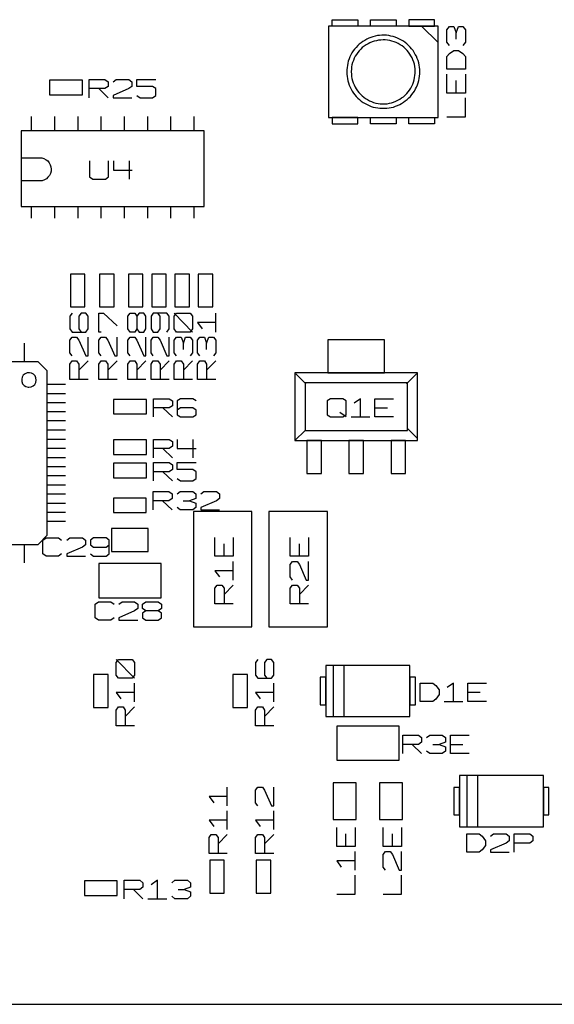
# Model space of a CAD drawing. Extents: x -92 to 503, y -336 to 505.
# Tile 8 of 14: x 162 to 245, y 0 to 152. Entities that reach past the tile are written whole.
import ezdxf

# ---------------------------------------------------------------- set-up
doc = ezdxf.new("R2010")
doc.units = 0
doc.layers.add('1', color=1, linetype='CONTINUOUS')

msp = doc.modelspace()

# ---------------------------------------------------------------- linework, layer by layer
at = {"layer": '1'}
for p, q in [((210.68, 152.42), (214.63, 152.42)), ((210.68, 151.42), (210.68, 152.42)), ((214.63, 152.42), (214.63, 151.42)), ((216.6, 151.42), (216.6, 152.42)), ((216.6, 152.42), (220.58, 152.42)), ((220.58, 152.42), (220.58, 151.42)), ((226.5, 152.42), (222.55, 152.42)), ((222.55, 152.42), (222.55, 151.42)), ((226.5, 151.42), (226.5, 152.42)), ((227.08, 151.42), (210.1, 151.42)), ((210.1, 151.42), (210.1, 137.27)), ((214.63, 151.42), (210.68, 151.42)), ((220.58, 151.42), (216.6, 151.42)), ((222.55, 151.42), (226.5, 151.42)), ((224.53, 151.42), (227.08, 148.87)), ((227.08, 137.27), (227.08, 151.42)), ((228.45, 150.87), (228.83, 151.35)), ((228.83, 151.35), (229.53, 151.35)), ((229.53, 151.35), (229.88, 150.37)), ((229.88, 150.37), (230.23, 151.35)), ((230.23, 151.35), (230.93, 151.35)), ((230.93, 151.35), (231.3, 150.87)), ((216.03, 149.4), (215.73, 149.22)), ((216.35, 149.55), (216.03, 149.4)), ((216.68, 149.67), (216.35, 149.55)), ((217, 149.77), (216.68, 149.67)), ((217.35, 149.87), (217, 149.77)), ((217.7, 149.95), (217.35, 149.87)), ((218.03, 149.97), (217.7, 149.95)), ((218.38, 150), (218.03, 149.97)), ((218.73, 150), (218.38, 150)), ((219.08, 150), (218.73, 150)), ((219.43, 149.95), (219.08, 150)), ((219.78, 149.87), (219.43, 149.95)), ((220.1, 149.8), (219.78, 149.87)), ((220.45, 149.7), (220.1, 149.8)), ((220.78, 149.57), (220.45, 149.7)), ((221.08, 149.42), (220.78, 149.57)), ((221.4, 149.27), (221.08, 149.42)), ((228.45, 148.92), (228.45, 150.87)), ((229.88, 149.42), (229.88, 150.37)), ((231.3, 150.87), (231.3, 148.92)), ((214.15, 147.87), (213.95, 147.6)), ((214.38, 148.12), (214.15, 147.87)), ((214.63, 148.4), (214.38, 148.12)), ((214.88, 148.62), (214.63, 148.4)), ((215.1, 147.87), (214.85, 147.6)), ((215.15, 148.85), (214.88, 148.62)), ((215.35, 148.1), (215.1, 147.87)), ((215.43, 149.05), (215.15, 148.85)), ((215.63, 148.32), (215.35, 148.1)), ((215.73, 149.22), (215.43, 149.05)), ((215.93, 148.52), (215.63, 148.32)), ((216.23, 148.7), (215.93, 148.52)), ((216.53, 148.85), (216.23, 148.7)), ((216.85, 148.97), (216.53, 148.85)), ((217.18, 149.1), (216.85, 148.97)), ((217.53, 149.17), (217.18, 149.1)), ((217.85, 149.25), (217.53, 149.17)), ((218.2, 149.27), (217.85, 149.25)), ((218.55, 149.3), (218.2, 149.27)), ((218.9, 149.3), (218.55, 149.3)), ((219.25, 149.25), (218.9, 149.3)), ((219.6, 149.2), (219.25, 149.25)), ((219.93, 149.12), (219.6, 149.2)), ((220.28, 149), (219.93, 149.12)), ((220.6, 148.87), (220.28, 149)), ((220.9, 148.72), (220.6, 148.87)), ((221.2, 148.55), (220.9, 148.72)), ((221.5, 148.35), (221.2, 148.55)), ((221.7, 149.07), (221.4, 149.27)), ((221.78, 148.15), (221.5, 148.35)), ((221.98, 148.87), (221.7, 149.07)), ((222.03, 147.9), (221.78, 148.15)), ((222.25, 148.67), (221.98, 148.87)), ((222.28, 147.65), (222.03, 147.9)), ((222.5, 148.42), (222.25, 148.67)), ((222.75, 148.17), (222.5, 148.42)), ((222.98, 147.92), (222.75, 148.17)), ((223.2, 147.65), (222.98, 147.92)), ((228.83, 148.45), (228.45, 148.92)), ((231.3, 148.92), (230.93, 148.45)), ((213.3, 146.35), (213.18, 146.02)), ((213.43, 146.67), (213.3, 146.35)), ((213.58, 147), (213.43, 146.67)), ((213.75, 147.3), (213.58, 147)), ((213.95, 147.6), (213.75, 147.3)), ((214.1, 146.45), (213.98, 146.12)), ((214.25, 146.75), (214.1, 146.45)), ((214.45, 147.05), (214.25, 146.75)), ((214.65, 147.35), (214.45, 147.05)), ((214.85, 147.6), (214.65, 147.35)), ((222.5, 147.4), (222.28, 147.65)), ((222.7, 147.1), (222.5, 147.4)), ((222.88, 146.82), (222.7, 147.1)), ((223.05, 146.5), (222.88, 146.82)), ((223.18, 146.2), (223.05, 146.5)), ((223.38, 147.35), (223.2, 147.65)), ((223.55, 147.05), (223.38, 147.35)), ((223.73, 146.75), (223.55, 147.05)), ((223.85, 146.42), (223.73, 146.75)), ((223.98, 146.1), (223.85, 146.42)), ((228.45, 146.7), (228.83, 147.2)), ((228.45, 144.77), (228.45, 146.7)), ((228.83, 147.2), (229.53, 147.67)), ((229.53, 147.67), (230.23, 147.67)), ((230.23, 147.67), (230.93, 147.2)), ((230.93, 147.2), (231.3, 146.7)), ((231.3, 146.7), (231.3, 144.77)), ((212.98, 145), (212.93, 144.65)), ((213.03, 145.35), (212.98, 145)), ((213.1, 145.7), (213.03, 145.35)), ((213.18, 146.02), (213.1, 145.7)), ((213.7, 145.12), (213.65, 144.77)), ((213.75, 145.45), (213.7, 145.12)), ((213.85, 145.8), (213.75, 145.45)), ((213.98, 146.12), (213.85, 145.8)), ((223.3, 145.85), (223.18, 146.2)), ((223.4, 145.52), (223.3, 145.85)), ((223.48, 145.17), (223.4, 145.52)), ((223.53, 144.82), (223.48, 145.17)), ((223.53, 144.5), (223.53, 144.82)), ((224.08, 145.75), (223.98, 146.1)), ((224.15, 145.4), (224.08, 145.75)), ((224.2, 145.07), (224.15, 145.4)), ((224.23, 144.72), (224.2, 145.07)), ((212.93, 144.65), (212.93, 144.35)), ((212.93, 144.35), (212.95, 144)), ((212.95, 144), (212.98, 143.65)), ((212.98, 143.65), (213.03, 143.3)), ((213.03, 143.3), (213.1, 142.97)), ((213.65, 144.77), (213.63, 144.42)), ((213.63, 144.42), (213.63, 144.35)), ((213.63, 144.35), (213.65, 144)), ((213.65, 144), (213.68, 143.65)), ((213.68, 143.65), (213.75, 143.32)), ((213.75, 143.32), (213.83, 142.97)), ((223.38, 143.1), (223.45, 143.45)), ((223.45, 143.45), (223.5, 143.8)), ((223.5, 143.8), (223.53, 144.15)), ((223.53, 144.15), (223.53, 144.5)), ((224.08, 143), (224.15, 143.32)), ((224.15, 143.32), (224.2, 143.67)), ((224.2, 143.67), (224.23, 144.02)), ((224.25, 144.37), (224.23, 144.72)), ((224.23, 144.02), (224.25, 144.37)), ((231.3, 144.77), (228.45, 144.77)), ((228.45, 141.07), (228.45, 144)), ((231.3, 144), (231.3, 141.07)), ((172.05, 143.05), (166.95, 143.05)), ((166.95, 143.05), (166.95, 140.8)), ((172.05, 140.8), (172.05, 143.05)), ((173.1, 140.32), (173.1, 143.15)), ((173.1, 143.15), (175.52, 143.15)), ((175.52, 143.15), (176.02, 142.8)), ((176.02, 142.1), (175.52, 141.75)), ((176.02, 142.8), (176.02, 142.1)), ((176.77, 142.8), (177.27, 143.15)), ((177.27, 143.15), (179.2, 143.15)), ((179.2, 143.15), (179.7, 142.8)), ((179.7, 142.1), (179.2, 141.75)), ((179.7, 142.8), (179.7, 142.1)), ((180.47, 142.1), (180.47, 143.15)), ((180.47, 143.15), (183.37, 143.15)), ((182.9, 142.1), (180.47, 142.1)), ((183.37, 141.75), (182.9, 142.1)), ((213.1, 142.97), (213.2, 142.62)), ((213.2, 142.62), (213.3, 142.3)), ((213.3, 142.3), (213.45, 141.97)), ((213.45, 141.97), (213.6, 141.67)), ((213.83, 142.97), (213.95, 142.65)), ((213.95, 142.65), (214.08, 142.32)), ((214.08, 142.32), (214.23, 142)), ((214.23, 142), (214.4, 141.7)), ((222.65, 141.52), (222.85, 141.82)), ((222.85, 141.82), (223.03, 142.12)), ((223.03, 142.12), (223.15, 142.45)), ((223.15, 142.45), (223.28, 142.77)), ((223.28, 142.77), (223.38, 143.1)), ((223.58, 141.7), (223.73, 142)), ((223.73, 142), (223.88, 142.32)), ((223.88, 142.32), (223.98, 142.65)), ((223.98, 142.65), (224.08, 143)), ((229.88, 141.07), (229.88, 143.02)), ((166.95, 140.8), (172.05, 140.8)), ((175.52, 141.75), (173.1, 141.75)), ((174.57, 141.75), (176.02, 140.32)), ((179.2, 141.75), (176.77, 140.67)), ((176.77, 140.67), (176.77, 140.32)), ((176.77, 140.32), (179.7, 140.32)), ((180.47, 140.67), (180.95, 140.32)), ((180.95, 140.32), (182.9, 140.32)), ((182.9, 140.32), (183.37, 140.67)), ((183.37, 140.67), (183.37, 141.75)), ((213.6, 141.67), (213.78, 141.37)), ((213.78, 141.37), (213.98, 141.07)), ((213.98, 141.07), (214.18, 140.8)), ((214.18, 140.8), (214.4, 140.52)), ((214.4, 141.7), (214.6, 141.42)), ((214.4, 140.52), (214.65, 140.27)), ((214.6, 141.42), (214.83, 141.15)), ((214.65, 140.27), (214.9, 140.05)), ((214.83, 141.15), (215.05, 140.87)), ((215.05, 140.87), (215.3, 140.65)), ((215.3, 140.65), (215.58, 140.42)), ((215.58, 140.42), (215.85, 140.22)), ((221.15, 140.1), (221.43, 140.3)), ((221.43, 140.3), (221.73, 140.5)), ((221.73, 140.5), (221.98, 140.75)), ((221.98, 140.75), (222.23, 141)), ((222.23, 141), (222.45, 141.25)), ((222.28, 140.07), (222.55, 140.3)), ((222.45, 141.25), (222.65, 141.52)), ((222.55, 140.3), (222.78, 140.55)), ((222.78, 140.55), (223, 140.82)), ((223, 140.82), (223.23, 141.1)), ((223.23, 141.1), (223.4, 141.37)), ((223.4, 141.37), (223.58, 141.7)), ((231.3, 141.07), (228.45, 141.07)), ((231.3, 137.4), (231.3, 140.32)), ((214.9, 140.05), (215.18, 139.82)), ((215.18, 139.82), (215.48, 139.62)), ((215.48, 139.62), (215.78, 139.45)), ((215.78, 139.45), (216.08, 139.27)), ((215.85, 140.22), (216.15, 140.05)), ((216.08, 139.27), (216.4, 139.12)), ((216.15, 140.05), (216.45, 139.87)), ((216.4, 139.12), (216.73, 139)), ((216.45, 139.87), (216.78, 139.75)), ((216.73, 139), (217.05, 138.9)), ((216.78, 139.75), (217.1, 139.62)), ((217.05, 138.9), (217.38, 138.82)), ((217.1, 139.62), (217.45, 139.52)), ((217.38, 138.82), (217.73, 138.75)), ((217.45, 139.52), (217.8, 139.47)), ((217.73, 138.75), (218.08, 138.72)), ((217.8, 139.47), (218.13, 139.42)), ((218.08, 138.72), (218.43, 138.7)), ((218.13, 139.42), (218.48, 139.4)), ((218.48, 139.4), (218.83, 139.4)), ((218.78, 138.7), (219.13, 138.72)), ((218.83, 139.4), (219.18, 139.42)), ((219.13, 138.72), (219.48, 138.75)), ((219.18, 139.42), (219.53, 139.5)), ((219.48, 138.75), (219.8, 138.82)), ((219.53, 139.5), (219.88, 139.57)), ((219.8, 138.82), (220.15, 138.9)), ((219.88, 139.57), (220.2, 139.67)), ((220.15, 138.9), (220.48, 139.02)), ((220.2, 139.67), (220.53, 139.8)), ((220.48, 139.02), (220.8, 139.15)), ((220.53, 139.8), (220.85, 139.95)), ((220.8, 139.15), (221.13, 139.3)), ((220.85, 139.95), (221.15, 140.1)), ((221.13, 139.3), (221.43, 139.45)), ((221.43, 139.45), (221.73, 139.65)), ((221.73, 139.65), (222, 139.85)), ((222, 139.85), (222.28, 140.07)), ((164.1, 137.45), (164.1, 135.2)), ((167.7, 137.45), (167.7, 135.2)), ((171.3, 137.45), (171.3, 135.2)), ((174.9, 137.45), (174.9, 135.2)), ((178.48, 137.45), (178.48, 135.2)), ((182.08, 137.45), (182.08, 135.2)), ((185.68, 137.45), (185.68, 135.2)), ((189.25, 137.45), (189.25, 135.2)), ((210.1, 137.27), (227.08, 137.27)), ((214.63, 137.27), (210.68, 137.27)), ((210.68, 137.27), (210.68, 136.3)), ((214.63, 136.3), (214.63, 137.27)), ((216.6, 137.27), (220.58, 137.27)), ((216.6, 136.3), (216.6, 137.27)), ((218.43, 138.7), (218.78, 138.7)), ((220.58, 137.27), (220.58, 136.3)), ((222.55, 137.27), (226.5, 137.27)), ((222.55, 136.3), (222.55, 137.27)), ((226.5, 137.27), (226.5, 136.3)), ((228.45, 137.4), (231.3, 137.4)), ((210.68, 136.3), (214.63, 136.3)), ((220.58, 136.3), (216.6, 136.3)), ((226.5, 136.3), (222.55, 136.3)), ((190.85, 135.2), (162.53, 135.2)), ((162.53, 135.2), (162.53, 123.52)), ((190.85, 123.52), (190.85, 135.2)), ((162.53, 131.05), (165.4, 131.05)), ((165.4, 131.05), (165.75, 131.02)), ((165.75, 131.02), (166.08, 130.92)), ((166.08, 130.92), (166.4, 130.75)), ((166.4, 130.75), (166.68, 130.55)), ((166.68, 130.55), (166.88, 130.27)), ((166.88, 130.27), (167.05, 129.97)), ((167.05, 129.97), (167.15, 129.62)), ((167.15, 129.62), (167.2, 129.3)), ((173.15, 130.57), (173.15, 128.1)), ((176.05, 128.1), (176.05, 130.57)), ((176.83, 130.57), (176.83, 129.15)), ((179.25, 130.57), (179.25, 127.75)), ((166.93, 128.3), (166.7, 128.02)), ((167.08, 128.6), (166.93, 128.3)), ((167.18, 128.95), (167.08, 128.6)), ((167.2, 129.3), (167.18, 128.95)), ((173.15, 128.1), (173.63, 127.75)), ((175.58, 127.75), (176.05, 128.1)), ((176.83, 129.15), (179.75, 129.15)), ((165.4, 127.47), (162.53, 127.47)), ((165.48, 127.47), (165.4, 127.47)), ((165.8, 127.5), (165.48, 127.47)), ((166.15, 127.62), (165.8, 127.5)), ((166.45, 127.8), (166.15, 127.62)), ((166.7, 128.02), (166.45, 127.8)), ((173.63, 127.75), (175.58, 127.75)), ((162.53, 123.52), (190.85, 123.52)), ((164.1, 123.52), (164.1, 121.72)), ((167.7, 123.52), (167.7, 121.72)), ((171.3, 123.52), (171.3, 121.72)), ((174.9, 123.52), (174.9, 121.72)), ((178.48, 123.52), (178.48, 121.72)), ((182.08, 123.52), (182.08, 121.72)), ((185.68, 123.52), (185.68, 121.72)), ((189.25, 123.52), (189.25, 121.72)), ((170.17, 113.02), (170.17, 107.95)), ((172.42, 113.02), (170.17, 113.02)), ((172.42, 107.95), (172.42, 113.02)), ((174.65, 113.02), (174.65, 107.95)), ((176.92, 113.02), (174.65, 113.02)), ((176.92, 107.95), (176.92, 113.02)), ((179.15, 113.02), (179.15, 107.95)), ((181.4, 113.02), (179.15, 113.02)), ((181.4, 107.95), (181.4, 113.02)), ((182.75, 113.02), (182.75, 107.95)), ((185, 113.02), (182.75, 113.02)), ((185, 107.95), (185, 113.02)), ((186.32, 113.02), (186.32, 107.95)), ((188.6, 113.02), (186.32, 113.02)), ((188.6, 107.95), (188.6, 113.02)), ((189.92, 113.02), (189.92, 107.95)), ((192.2, 113.02), (189.92, 113.02)), ((192.2, 107.95), (192.2, 113.02)), ((170.42, 106.97), (170.07, 106.5)), ((170.17, 107.95), (172.42, 107.95)), ((171.85, 106.97), (171.5, 106.5)), ((172.55, 106.97), (171.85, 106.97)), ((172.9, 106.5), (172.55, 106.97)), ((174.57, 104.07), (174.57, 106.97)), ((174.57, 106.97), (175.27, 106.97)), ((174.65, 107.95), (176.92, 107.95)), ((175.27, 106.97), (177.4, 105.02)), ((179.05, 106.5), (179.4, 106.97)), ((179.15, 107.95), (181.4, 107.95)), ((179.4, 106.97), (180.12, 106.97)), ((180.12, 106.97), (180.47, 106.5)), ((180.82, 106.97), (180.47, 106.5)), ((181.52, 106.97), (180.82, 106.97)), ((181.87, 106.5), (181.52, 106.97)), ((183, 106.97), (182.65, 106.5)), ((182.75, 107.95), (185, 107.95)), ((185.12, 106.97), (183, 106.97)), ((184.07, 106.5), (183.7, 106.97)), ((185.47, 106.5), (185.12, 106.97)), ((186.25, 106.5), (186.6, 106.97)), ((189.07, 104.07), (186.25, 106.97)), ((186.32, 107.95), (188.6, 107.95)), ((186.6, 106.97), (188.72, 106.97)), ((188.72, 106.97), (189.07, 106.5)), ((189.92, 107.95), (192.2, 107.95)), ((192.67, 104.07), (192.67, 106.97)), ((170.07, 106.5), (170.07, 104.55)), ((171.5, 106.5), (171.5, 104.55)), ((172.9, 104.55), (172.9, 106.5)), ((179.05, 104.55), (179.05, 106.5)), ((180.47, 106.5), (180.47, 104.55)), ((181.87, 104.55), (181.87, 106.5)), ((182.65, 106.5), (182.65, 104.55)), ((184.07, 104.55), (184.07, 106.5)), ((185.47, 104.55), (185.47, 106.5)), ((186.25, 104.55), (186.25, 106.5)), ((189.07, 106.5), (189.07, 104.55)), ((192.67, 105.52), (189.82, 105.52)), ((189.82, 105.52), (190.55, 104.55)), ((170.07, 104.55), (170.42, 104.07)), ((170.42, 104.07), (172.55, 104.07)), ((171.5, 104.55), (171.85, 104.07)), ((172.55, 104.07), (172.9, 104.55)), ((174.92, 104.07), (174.57, 104.07)), ((179.4, 104.07), (179.05, 104.55)), ((180.12, 104.07), (179.4, 104.07)), ((180.47, 104.55), (180.12, 104.07)), ((180.47, 104.55), (180.82, 104.07)), ((180.82, 104.07), (181.52, 104.07)), ((181.52, 104.07), (181.87, 104.55)), ((182.65, 104.55), (183, 104.07)), ((183, 104.07), (183.7, 104.07)), ((183.7, 104.07), (184.07, 104.55)), ((185.12, 104.07), (185.47, 104.55)), ((186.6, 104.07), (186.25, 104.55)), ((188.72, 104.07), (186.6, 104.07)), ((189.07, 104.55), (188.72, 104.07)), ((163.05, 99.47), (163.05, 102.32)), ((170.07, 102.8), (170.42, 103.3)), ((170.07, 100.87), (170.07, 102.8)), ((170.42, 103.3), (171.12, 103.3)), ((171.12, 103.3), (171.5, 102.8)), ((171.5, 102.8), (172.55, 100.37)), ((172.9, 100.37), (172.9, 103.3)), ((174.57, 102.8), (174.92, 103.3)), ((174.57, 100.87), (174.57, 102.8)), ((174.92, 103.3), (175.62, 103.3)), ((175.62, 103.3), (175.97, 102.8)), ((175.97, 102.8), (177.05, 100.37)), ((177.4, 100.37), (177.4, 103.3)), ((179.05, 102.8), (179.4, 103.3)), ((179.05, 100.87), (179.05, 102.8)), ((179.4, 103.3), (180.12, 103.3)), ((180.12, 103.3), (180.47, 102.8)), ((180.47, 102.8), (181.52, 100.37)), ((181.87, 100.37), (181.87, 103.3)), ((182.65, 102.8), (183, 103.3)), ((182.65, 100.87), (182.65, 102.8)), ((183, 103.3), (183.7, 103.3)), ((183.7, 103.3), (184.07, 102.8)), ((184.07, 102.8), (185.12, 100.37)), ((185.47, 100.37), (185.47, 103.3)), ((186.25, 102.8), (186.6, 103.3)), ((186.25, 100.87), (186.25, 102.8)), ((186.6, 103.3), (187.3, 103.3)), ((187.3, 103.3), (187.65, 102.32)), ((187.65, 102.32), (188, 103.3)), ((187.65, 101.35), (187.65, 102.32)), ((188, 103.3), (188.72, 103.3)), ((188.72, 103.3), (189.07, 102.8)), ((189.07, 102.8), (189.07, 100.87)), ((189.82, 102.8), (190.2, 103.3)), ((189.82, 100.87), (189.82, 102.8)), ((190.2, 103.3), (190.9, 103.3)), ((190.9, 103.3), (191.25, 102.32)), ((191.25, 102.32), (191.6, 103.3)), ((191.25, 101.35), (191.25, 102.32)), ((191.6, 103.3), (192.3, 103.3)), ((192.3, 103.3), (192.67, 102.8)), ((192.67, 102.8), (192.67, 100.87)), ((218.8, 102.87), (210.03, 102.87)), ((210.03, 102.87), (210.03, 97.77)), ((218.8, 97.77), (218.8, 102.87)), ((170.42, 100.37), (170.07, 100.87)), ((174.92, 100.37), (174.57, 100.87)), ((179.4, 100.37), (179.05, 100.87)), ((183, 100.37), (182.65, 100.87)), ((186.6, 100.37), (186.25, 100.87)), ((189.07, 100.87), (188.72, 100.37)), ((190.2, 100.37), (189.82, 100.87)), ((192.67, 100.87), (192.3, 100.37)), ((165.18, 99.47), (139.7, 99.47)), ((166.58, 98.07), (165.18, 99.47)), ((170.07, 99.12), (170.42, 99.62)), ((170.07, 96.7), (170.07, 99.12)), ((170.42, 99.62), (171.12, 99.62)), ((171.12, 99.62), (171.5, 99.12)), ((171.5, 98.15), (172.9, 99.62)), ((171.5, 99.12), (171.5, 96.7)), ((172.55, 100.37), (172.9, 100.37)), ((174.57, 99.12), (174.92, 99.62)), ((174.57, 96.7), (174.57, 99.12)), ((174.92, 99.62), (175.62, 99.62)), ((175.62, 99.62), (175.97, 99.12)), ((175.97, 98.15), (177.4, 99.62)), ((175.97, 99.12), (175.97, 96.7)), ((177.05, 100.37), (177.4, 100.37)), ((179.05, 99.12), (179.4, 99.62)), ((179.05, 96.7), (179.05, 99.12)), ((179.4, 99.62), (180.12, 99.62)), ((180.12, 99.62), (180.47, 99.12)), ((180.47, 98.15), (181.87, 99.62)), ((180.47, 99.12), (180.47, 96.7)), ((181.52, 100.37), (181.87, 100.37)), ((182.65, 99.12), (183, 99.62)), ((182.65, 96.7), (182.65, 99.12)), ((183, 99.62), (183.7, 99.62)), ((183.7, 99.62), (184.07, 99.12)), ((184.07, 98.15), (185.47, 99.62)), ((184.07, 99.12), (184.07, 96.7)), ((185.12, 100.37), (185.47, 100.37)), ((186.25, 99.12), (186.6, 99.62)), ((186.25, 96.7), (186.25, 99.12)), ((186.6, 99.62), (187.3, 99.62)), ((187.3, 99.62), (187.65, 99.12)), ((187.65, 98.15), (189.07, 99.62)), ((187.65, 99.12), (187.65, 96.7)), ((189.82, 99.12), (190.2, 99.62)), ((189.82, 96.7), (189.82, 99.12)), ((190.2, 99.62), (190.9, 99.62)), ((190.9, 99.62), (191.25, 99.12)), ((191.25, 98.15), (192.67, 99.62)), ((191.25, 99.12), (191.25, 96.7)), ((163.15, 97.62), (162.88, 97.37)), ((163.48, 97.75), (163.15, 97.62)), ((163.83, 97.77), (163.48, 97.75)), ((164.15, 97.7), (163.83, 97.77)), ((164.45, 97.55), (164.15, 97.7)), ((164.7, 97.27), (164.45, 97.55)), ((166.58, 72.6), (166.58, 98.07)), ((223.9, 97.75), (204.93, 97.75)), ((204.93, 97.75), (204.93, 87.3)), ((205.08, 97.62), (206.63, 96.05)), ((210.03, 97.77), (218.8, 97.77)), ((223.75, 97.62), (222.2, 96.05)), ((223.9, 87.3), (223.9, 97.75)), ((162.7, 97.1), (162.63, 96.75)), ((162.63, 96.75), (162.65, 96.4)), ((162.65, 96.4), (162.78, 96.07)), ((162.88, 97.37), (162.7, 97.1)), ((162.78, 96.07), (163, 95.8)), ((164.65, 95.97), (164.83, 96.27)), ((164.83, 96.97), (164.7, 97.27)), ((164.88, 96.62), (164.83, 96.97)), ((164.83, 96.27), (164.88, 96.62)), ((172.9, 96.7), (170.07, 96.7)), ((177.4, 96.7), (174.57, 96.7)), ((181.87, 96.7), (179.05, 96.7)), ((185.47, 96.7), (182.65, 96.7)), ((189.07, 96.7), (186.25, 96.7)), ((192.67, 96.7), (189.82, 96.7)), ((222.33, 96.2), (206.5, 96.2)), ((206.5, 96.2), (206.5, 88.85)), ((222.33, 88.85), (222.33, 96.2)), ((163, 95.8), (163.28, 95.62)), ((163.28, 95.62), (163.63, 95.52)), ((163.63, 95.52), (163.75, 95.52)), ((163.75, 95.52), (164.1, 95.57)), ((164.1, 95.57), (164.4, 95.72)), ((164.4, 95.72), (164.65, 95.97)), ((169.4, 95.95), (166.58, 95.95)), ((169.4, 94.52), (166.58, 94.52)), ((169.4, 93.12), (166.58, 93.12)), ((181.93, 93.65), (176.83, 93.65)), ((176.83, 93.65), (176.83, 91.4)), ((181.93, 91.4), (181.93, 93.65)), ((183.03, 90.92), (183.03, 93.75)), ((183.03, 93.75), (185.45, 93.75)), ((185.45, 93.75), (185.95, 93.4)), ((185.95, 93.4), (185.95, 92.67)), ((187.2, 93.75), (186.7, 93.4)), ((186.7, 93.4), (186.7, 91.27)), ((189.13, 93.75), (187.2, 93.75)), ((189.63, 93.4), (189.13, 93.75)), ((210.43, 93.75), (209.93, 93.4)), ((209.93, 93.4), (209.93, 91.27)), ((212.35, 93.75), (210.43, 93.75)), ((212.85, 93.4), (212.35, 93.75)), ((212.85, 91.27), (212.85, 93.4)), ((215.08, 93.75), (214.1, 93.05)), ((215.08, 90.92), (215.08, 93.75)), ((217.3, 90.92), (217.3, 93.75)), ((217.3, 93.75), (220.2, 93.75)), ((169.4, 91.7), (166.58, 91.7)), ((185.45, 92.32), (183.03, 92.32)), ((184.48, 92.32), (185.95, 90.92)), ((185.95, 92.67), (185.45, 92.32)), ((187.2, 92.32), (186.7, 91.97)), ((189.13, 92.32), (187.2, 92.32)), ((189.63, 91.97), (189.13, 92.32)), ((189.63, 91.27), (189.63, 91.97)), ((212.85, 90.92), (211.88, 91.62)), ((217.3, 92.32), (219.23, 92.32)), ((169.4, 90.3), (166.58, 90.3)), ((176.83, 91.4), (181.93, 91.4)), ((186.7, 91.27), (187.2, 90.92)), ((187.2, 90.92), (189.13, 90.92)), ((189.13, 90.92), (189.63, 91.27)), ((209.93, 91.27), (210.43, 90.92)), ((210.43, 90.92), (212.35, 90.92)), ((212.35, 90.92), (212.85, 91.27)), ((213.63, 90.92), (216.53, 90.92)), ((220.2, 90.92), (217.3, 90.92)), ((169.4, 88.87), (166.58, 88.87)), ((206.5, 88.85), (204.93, 87.3)), ((206.5, 88.85), (222.33, 88.85)), ((222.33, 89.12), (223.9, 87.57)), ((169.4, 87.45), (166.58, 87.45)), ((181.93, 87.37), (176.83, 87.37)), ((176.83, 87.37), (176.83, 85.1)), ((181.93, 85.1), (181.93, 87.37)), ((183.03, 84.62), (183.03, 87.45)), ((183.03, 87.45), (185.45, 87.45)), ((185.45, 87.45), (185.95, 87.1)), ((185.95, 87.1), (185.95, 86.4)), ((186.7, 87.45), (186.7, 86.05)), ((189.13, 87.45), (189.13, 84.62)), ((204.93, 87.3), (223.9, 87.3)), ((209.05, 87.27), (206.78, 87.27)), ((206.78, 87.27), (206.78, 82.17)), ((209.05, 82.17), (209.05, 87.27)), ((215.55, 87.27), (213.28, 87.27)), ((213.28, 87.27), (213.28, 82.17)), ((215.55, 82.17), (215.55, 87.27)), ((222.05, 87.27), (219.8, 87.27)), ((219.8, 87.27), (219.8, 82.17)), ((222.05, 82.17), (222.05, 87.27)), ((169.4, 86.05), (166.58, 86.05)), ((185.45, 86.05), (183.03, 86.05)), ((184.48, 86.05), (185.95, 84.62)), ((185.95, 86.4), (185.45, 86.05)), ((186.7, 86.05), (189.63, 86.05)), ((169.4, 84.62), (166.58, 84.62)), ((176.83, 85.1), (181.93, 85.1)), ((183.03, 81.02), (183.03, 83.87)), ((183.03, 83.87), (185.45, 83.87)), ((185.45, 83.87), (185.95, 83.5)), ((186.7, 82.8), (186.7, 83.87)), ((186.7, 83.87), (189.63, 83.87)), ((169.4, 83.22), (166.58, 83.22)), ((181.93, 83.77), (176.83, 83.77)), ((176.83, 83.77), (176.83, 81.5)), ((181.93, 81.5), (181.93, 83.77)), ((185.45, 82.45), (183.03, 82.45)), ((184.48, 82.45), (185.95, 81.02)), ((185.95, 82.8), (185.45, 82.45)), ((185.95, 83.5), (185.95, 82.8)), ((189.13, 82.8), (186.7, 82.8)), ((189.63, 82.45), (189.13, 82.8)), ((189.63, 81.4), (189.63, 82.45)), ((169.4, 81.8), (166.58, 81.8)), ((176.83, 81.5), (181.93, 81.5)), ((186.7, 81.4), (187.2, 81.02)), ((187.2, 81.02), (189.13, 81.02)), ((189.13, 81.02), (189.63, 81.4)), ((206.78, 82.17), (209.05, 82.17)), ((213.28, 82.17), (215.55, 82.17)), ((219.8, 82.17), (222.05, 82.17)), ((169.4, 80.37), (166.58, 80.37)), ((183, 76.55), (183, 79.37)), ((183, 79.37), (185.42, 79.37)), ((185.42, 79.37), (185.9, 79.02)), ((186.67, 79.02), (187.15, 79.37)), ((187.15, 79.37), (189.1, 79.37)), ((189.1, 79.37), (189.57, 79.02)), ((190.35, 79.02), (190.82, 79.37)), ((190.82, 79.37), (192.77, 79.37)), ((192.77, 79.37), (193.25, 79.02)), ((169.4, 78.97), (166.58, 78.97)), ((181.92, 78.37), (176.82, 78.37)), ((176.82, 78.37), (176.82, 76.12)), ((181.92, 76.12), (181.92, 78.37)), ((185.42, 77.95), (183, 77.95)), ((184.45, 77.95), (185.9, 76.55)), ((185.9, 78.32), (185.42, 77.95)), ((185.9, 79.02), (185.9, 78.32)), ((187.62, 77.95), (188.6, 77.95)), ((189.57, 78.32), (188.6, 77.95)), ((188.6, 77.95), (189.57, 77.6)), ((189.57, 79.02), (189.57, 78.32)), ((192.77, 77.95), (190.35, 76.9)), ((193.25, 78.32), (192.77, 77.95)), ((193.25, 79.02), (193.25, 78.32)), ((169.4, 77.55), (166.58, 77.55)), ((187.15, 76.55), (186.67, 76.9)), ((189.1, 76.55), (187.15, 76.55)), ((189.57, 76.9), (189.1, 76.55)), ((198.27, 76.27), (189.22, 76.27)), ((189.22, 76.27), (189.22, 58.45)), ((189.57, 77.6), (189.57, 76.9)), ((190.35, 76.9), (190.35, 76.55)), ((190.35, 76.55), (193.25, 76.55)), ((198.27, 58.45), (198.27, 76.27)), ((209.95, 76.27), (200.9, 76.27)), ((200.9, 76.27), (200.9, 58.45)), ((209.95, 58.45), (209.95, 76.27)), ((169.4, 76.15), (166.58, 76.15)), ((169.4, 74.72), (166.58, 74.72)), ((176.82, 76.12), (181.92, 76.12)), ((182.2, 73.63), (176.55, 73.63)), ((176.55, 73.63), (176.55, 70.1)), ((182.2, 70.1), (182.2, 73.63)), ((165.18, 71.2), (166.58, 72.6)), ((165.92, 71.83), (166.4, 72.2)), ((165.92, 69.73), (165.92, 71.83)), ((166.4, 72.2), (168.35, 72.2)), ((168.35, 72.2), (168.82, 71.83)), ((169.6, 71.83), (170.07, 72.2)), ((170.07, 72.2), (172.02, 72.2)), ((172.02, 72.2), (172.5, 71.83)), ((172.5, 71.83), (172.5, 71.13)), ((173.75, 72.2), (173.27, 71.83)), ((173.27, 71.83), (173.27, 71.13)), ((175.7, 72.2), (173.75, 72.2)), ((176.17, 71.83), (175.7, 72.2)), ((176.17, 69.73), (176.17, 71.83)), ((192.52, 69.35), (192.52, 72.25)), ((195.35, 72.25), (195.35, 69.35)), ((204.2, 69.35), (204.2, 72.25)), ((207.02, 72.25), (207.02, 69.35)), ((139.7, 71.2), (165.18, 71.2)), ((163.05, 68.35), (163.05, 71.2)), ((172.02, 70.78), (169.6, 69.73)), ((172.5, 71.13), (172.02, 70.78)), ((173.27, 71.13), (173.75, 70.78)), ((173.75, 70.78), (175.7, 70.78)), ((175.7, 70.78), (176.17, 71.13)), ((193.95, 69.35), (193.95, 71.3)), ((205.62, 69.35), (205.62, 71.3)), ((166.4, 69.35), (165.92, 69.73)), ((168.35, 69.35), (166.4, 69.35)), ((168.82, 69.73), (168.35, 69.35)), ((169.6, 69.73), (169.6, 69.35)), ((169.6, 69.35), (172.5, 69.35)), ((173.27, 69.73), (173.75, 69.35)), ((173.75, 69.35), (175.7, 69.35)), ((175.7, 69.35), (176.17, 69.73)), ((176.55, 70.1), (182.2, 70.1)), ((195.35, 69.35), (192.52, 69.35)), ((207.02, 69.35), (204.2, 69.35)), ((184.2, 68.23), (174.57, 68.23)), ((174.57, 68.23), (174.57, 62.93)), ((184.2, 62.93), (184.2, 68.23)), ((195.35, 67.12), (192.52, 67.12)), ((192.52, 67.12), (193.25, 66.15)), ((195.35, 65.67), (195.35, 68.57)), ((204.2, 68.1), (204.55, 68.57)), ((204.2, 66.15), (204.2, 68.1)), ((204.55, 68.57), (205.27, 68.57)), ((205.27, 68.57), (205.62, 68.1)), ((205.62, 68.1), (206.67, 65.67)), ((207.02, 65.67), (207.02, 68.57)), ((204.55, 65.67), (204.2, 66.15)), ((206.67, 65.67), (207.02, 65.67)), ((192.52, 64.42), (192.87, 64.9)), ((192.52, 62), (192.52, 64.42)), ((192.87, 64.9), (193.6, 64.9)), ((193.6, 64.9), (193.95, 64.42)), ((193.95, 63.45), (195.35, 64.9)), ((193.95, 64.42), (193.95, 62)), ((204.2, 64.42), (204.55, 64.9)), ((204.2, 62), (204.2, 64.42)), ((204.55, 64.9), (205.27, 64.9)), ((205.27, 64.9), (205.62, 64.42)), ((205.62, 63.45), (207.02, 64.9)), ((205.62, 64.42), (205.62, 62)), ((174.57, 62.93), (184.2, 62.93)), ((174, 61.95), (174.5, 62.3)), ((174, 59.83), (174, 61.95)), ((174.5, 62.3), (176.42, 62.3)), ((176.42, 62.3), (176.92, 61.95)), ((177.67, 61.95), (178.17, 62.3)), ((178.17, 62.3), (180.1, 62.3)), ((180.1, 62.3), (180.6, 61.95)), ((180.6, 61.25), (180.1, 60.9)), ((180.6, 61.95), (180.6, 61.25)), ((181.35, 61.95), (181.85, 62.3)), ((181.35, 61.25), (181.35, 61.95)), ((181.85, 60.9), (181.35, 61.25)), ((181.85, 62.3), (183.77, 62.3)), ((183.77, 62.3), (184.27, 61.95)), ((184.27, 61.25), (183.77, 60.9)), ((184.27, 61.95), (184.27, 61.25)), ((195.35, 62), (192.52, 62)), ((207.02, 62), (204.2, 62)), ((174.5, 59.48), (174, 59.83)), ((176.42, 59.48), (174.5, 59.48)), ((176.92, 59.83), (176.42, 59.48)), ((180.1, 60.9), (177.67, 59.83)), ((177.67, 59.83), (177.67, 59.48)), ((177.67, 59.48), (180.6, 59.48)), ((181.85, 60.9), (181.35, 60.55)), ((181.35, 60.55), (181.35, 59.83)), ((181.35, 59.83), (181.85, 59.48)), ((183.77, 60.9), (181.85, 60.9)), ((181.85, 59.48), (183.77, 59.48)), ((184.27, 60.55), (183.77, 60.9)), ((183.77, 59.48), (184.27, 59.83)), ((184.27, 59.83), (184.27, 60.55)), ((189.22, 58.45), (198.27, 58.45)), ((200.9, 58.45), (209.95, 58.45)), ((177.25, 52.92), (177.62, 53.4)), ((180.1, 50.5), (177.25, 53.4)), ((177.62, 53.4), (179.72, 53.4)), ((179.72, 53.4), (180.1, 52.92)), ((199.18, 53.4), (198.82, 52.92)), ((200.57, 53.4), (200.22, 52.92)), ((201.3, 53.4), (200.57, 53.4)), ((201.65, 52.92), (201.3, 53.4)), ((177.25, 50.97), (177.25, 52.92)), ((180.1, 52.92), (180.1, 50.97)), ((198.82, 52.92), (198.82, 50.97)), ((200.22, 52.92), (200.22, 50.97)), ((201.65, 50.97), (201.65, 52.92)), ((209.7, 52.47), (209.7, 44.55)), ((222.72, 52.47), (209.7, 52.47)), ((212.52, 52.47), (210.82, 52.47)), ((210.82, 52.47), (210.82, 44.55)), ((212.52, 44.55), (212.52, 52.47)), ((222.72, 44.55), (222.72, 52.47)), ((176.02, 51.05), (173.75, 51.05)), ((173.75, 51.05), (173.75, 45.95)), ((176.02, 45.95), (176.02, 51.05)), ((177.62, 50.5), (177.25, 50.97)), ((179.72, 50.5), (177.62, 50.5)), ((180.1, 50.97), (179.72, 50.5)), ((195.32, 51.05), (195.32, 45.95)), ((197.57, 51.05), (195.32, 51.05)), ((197.57, 45.95), (197.57, 51.05)), ((198.82, 50.97), (199.18, 50.5)), ((199.18, 50.5), (201.3, 50.5)), ((200.22, 50.97), (200.57, 50.5)), ((201.3, 50.5), (201.65, 50.97)), ((209.7, 50.62), (208.85, 50.62)), ((208.85, 50.62), (208.85, 46.37)), ((209.7, 46.37), (209.7, 50.62)), ((223.57, 50.62), (222.72, 50.62)), ((222.72, 50.62), (222.72, 46.37)), ((223.57, 46.37), (223.57, 50.62)), ((180.1, 46.8), (180.1, 49.72)), ((201.65, 46.8), (201.65, 49.72)), ((224.3, 46.9), (224.3, 49.72)), ((224.3, 49.72), (226.25, 49.72)), ((226.25, 49.72), (226.72, 49.37)), ((226.72, 49.37), (227.22, 48.67)), ((229.45, 49.72), (228.47, 49.02)), ((229.45, 46.9), (229.45, 49.72)), ((231.67, 46.9), (231.67, 49.72)), ((231.67, 49.72), (234.57, 49.72)), ((180.1, 48.27), (177.25, 48.27)), ((177.25, 48.27), (177.97, 47.3)), ((201.65, 48.27), (198.83, 48.27)), ((198.83, 48.27), (199.53, 47.3)), ((227.22, 47.97), (226.72, 47.25)), ((227.22, 48.67), (227.22, 47.97)), ((231.67, 48.32), (233.6, 48.32)), ((173.75, 45.95), (176.02, 45.95)), ((177.25, 45.55), (177.62, 46.05)), ((177.62, 46.05), (178.32, 46.05)), ((178.32, 46.05), (178.67, 45.55)), ((178.67, 44.57), (180.1, 46.05)), ((195.32, 45.95), (197.57, 45.95)), ((198.82, 45.55), (199.18, 46.05)), ((199.18, 46.05), (199.88, 46.05)), ((199.88, 46.05), (200.23, 45.55)), ((200.23, 44.57), (201.65, 46.05)), ((208.85, 46.37), (209.7, 46.37)), ((222.72, 46.37), (223.57, 46.37)), ((226.25, 46.9), (224.3, 46.9)), ((226.72, 47.25), (226.25, 46.9)), ((228, 46.9), (230.9, 46.9)), ((234.57, 46.9), (231.67, 46.9)), ((177.25, 43.12), (177.25, 45.55)), ((178.67, 45.55), (178.67, 43.12)), ((198.82, 43.12), (198.82, 45.55)), ((200.23, 45.55), (200.23, 43.12)), ((209.7, 44.55), (222.72, 44.55)), ((210.82, 44.55), (212.52, 44.55)), ((180.1, 43.12), (177.25, 43.12)), ((201.65, 43.12), (198.82, 43.12)), ((221.03, 43.07), (211.4, 43.07)), ((211.4, 43.07), (211.4, 37.77)), ((221.03, 37.77), (221.03, 43.07)), ((221.63, 38.82), (221.63, 41.65)), ((221.63, 41.65), (224.05, 41.65)), ((224.05, 41.65), (224.53, 41.3)), ((224.53, 41.3), (224.53, 40.57)), ((225.3, 41.3), (225.78, 41.65)), ((225.78, 41.65), (227.73, 41.65)), ((227.73, 41.65), (228.2, 41.3)), ((228.2, 41.3), (228.2, 40.57)), ((228.98, 38.82), (228.98, 41.65)), ((228.98, 41.65), (231.88, 41.65)), ((224.05, 40.22), (221.63, 40.22)), ((223.08, 40.22), (224.53, 38.82)), ((224.53, 40.57), (224.05, 40.22)), ((226.28, 40.22), (227.23, 40.22)), ((228.2, 40.57), (227.23, 40.22)), ((227.23, 40.22), (228.2, 39.87)), ((228.2, 39.87), (228.2, 39.17)), ((228.98, 40.22), (230.9, 40.22)), ((225.78, 38.82), (225.3, 39.17)), ((227.73, 38.82), (225.78, 38.82)), ((228.2, 39.17), (227.73, 38.82)), ((231.88, 38.82), (228.98, 38.82)), ((211.4, 37.77), (221.03, 37.77)), ((230.37, 35.4), (230.37, 27.47)), ((243.37, 35.4), (230.37, 35.4)), ((233.2, 35.4), (231.5, 35.4)), ((231.5, 35.4), (231.5, 27.47)), ((233.2, 27.47), (233.2, 35.4)), ((243.37, 27.47), (243.37, 35.4)), ((194.45, 30.72), (194.45, 33.62)), ((198.83, 33.15), (199.18, 33.62)), ((199.18, 33.62), (199.88, 33.62)), ((199.88, 33.62), (200.23, 33.15)), ((201.65, 30.72), (201.65, 33.62)), ((210.85, 34.27), (210.85, 28.6)), ((214.38, 34.27), (210.85, 34.27)), ((214.38, 28.6), (214.38, 34.27)), ((218.02, 34.27), (218.02, 28.6)), ((221.57, 34.27), (218.02, 34.27)), ((221.57, 28.6), (221.57, 34.27)), ((230.37, 33.55), (229.52, 33.55)), ((229.52, 33.55), (229.52, 29.32)), ((230.37, 29.32), (230.37, 33.55)), ((244.22, 33.55), (243.37, 33.55)), ((243.37, 33.55), (243.37, 29.32)), ((244.22, 29.32), (244.22, 33.55)), ((194.45, 32.17), (191.63, 32.17)), ((191.63, 32.17), (192.35, 31.2)), ((198.83, 31.2), (198.83, 33.15)), ((200.23, 33.15), (201.3, 30.72)), ((199.18, 30.72), (198.83, 31.2)), ((201.3, 30.72), (201.65, 30.72)), ((194.45, 27.05), (194.45, 29.95)), ((201.65, 27.05), (201.65, 29.95)), ((229.52, 29.32), (230.37, 29.32)), ((243.37, 29.32), (244.22, 29.32)), ((194.45, 28.5), (191.63, 28.5)), ((191.63, 28.5), (192.35, 27.52)), ((201.65, 28.5), (198.83, 28.5)), ((198.83, 28.5), (199.53, 27.52)), ((210.85, 28.6), (214.38, 28.6)), ((218.02, 28.6), (221.57, 28.6)), ((230.37, 27.47), (243.37, 27.47)), ((231.5, 27.47), (233.2, 27.47)), ((191.63, 25.8), (191.98, 26.27)), ((191.98, 26.27), (192.7, 26.27)), ((192.7, 26.27), (193.05, 25.8)), ((193.05, 24.82), (194.45, 26.27)), ((198.83, 25.8), (199.18, 26.27)), ((199.18, 26.27), (199.88, 26.27)), ((199.88, 26.27), (200.23, 25.8)), ((200.23, 24.82), (201.65, 26.27)), ((211.4, 24.45), (211.4, 27.35)), ((212.8, 24.45), (212.8, 26.37)), ((214.23, 27.35), (214.23, 24.45)), ((218.58, 24.45), (218.58, 27.35)), ((220, 24.45), (220, 26.37)), ((221.4, 27.35), (221.4, 24.45)), ((231.5, 23.55), (231.5, 26.37)), ((231.5, 26.37), (233.42, 26.37)), ((233.42, 26.37), (233.92, 26.02)), ((233.92, 26.02), (234.4, 25.32)), ((235.17, 26.02), (235.65, 26.37)), ((235.65, 26.37), (237.6, 26.37)), ((237.6, 26.37), (238.07, 26.02)), ((238.07, 26.02), (238.07, 25.32)), ((238.85, 23.55), (238.85, 26.37)), ((238.85, 26.37), (241.27, 26.37)), ((241.27, 26.37), (241.75, 26.02)), ((241.75, 26.02), (241.75, 25.32)), ((191.63, 23.37), (191.63, 25.8)), ((193.05, 25.8), (193.05, 23.37)), ((198.83, 23.37), (198.83, 25.8)), ((200.23, 25.8), (200.23, 23.37)), ((214.23, 24.45), (211.4, 24.45)), ((221.4, 24.45), (218.58, 24.45)), ((234.4, 24.6), (233.92, 23.9)), ((234.4, 25.32), (234.4, 24.6)), ((237.6, 24.95), (235.17, 23.9)), ((238.07, 25.32), (237.6, 24.95)), ((241.27, 24.95), (238.85, 24.95)), ((241.75, 25.32), (241.27, 24.95)), ((194.45, 23.37), (191.63, 23.37)), ((201.65, 23.37), (198.83, 23.37)), ((214.23, 20.75), (214.23, 23.67)), ((218.57, 23.17), (218.92, 23.67)), ((218.57, 21.25), (218.57, 23.17)), ((218.92, 23.67), (219.65, 23.67)), ((219.65, 23.67), (220, 23.17)), ((220, 23.17), (221.05, 20.75)), ((221.4, 20.75), (221.4, 23.67)), ((233.42, 23.55), (231.5, 23.55)), ((233.92, 23.9), (233.42, 23.55)), ((235.17, 23.9), (235.17, 23.55)), ((235.17, 23.55), (238.07, 23.55)), ((191.73, 22.3), (191.73, 17.22)), ((193.98, 22.3), (191.73, 22.3)), ((193.98, 17.22), (193.98, 22.3)), ((198.9, 22.3), (198.9, 17.22)), ((201.18, 22.3), (198.9, 22.3)), ((201.18, 17.22), (201.18, 22.3)), ((214.23, 22.22), (211.4, 22.22)), ((211.4, 22.22), (212.1, 21.25)), ((214.23, 17.07), (214.23, 20)), ((218.92, 20.75), (218.57, 21.25)), ((221.05, 20.75), (221.4, 20.75)), ((221.4, 17.07), (221.4, 20)), ((177.43, 19.1), (172.35, 19.1)), ((172.35, 19.1), (172.35, 16.82)), ((177.43, 16.82), (177.43, 19.1)), ((178.5, 16.35), (178.5, 19.2)), ((178.5, 19.2), (180.93, 19.2)), ((180.93, 19.2), (181.4, 18.82)), ((181.4, 18.82), (181.4, 18.12)), ((183.63, 19.2), (182.65, 18.47)), ((183.63, 16.35), (183.63, 19.2)), ((185.85, 18.82), (186.35, 19.2)), ((186.35, 19.2), (188.28, 19.2)), ((188.28, 19.2), (188.78, 18.82)), ((188.78, 18.82), (188.78, 18.12)), ((172.35, 16.82), (177.43, 16.82)), ((180.93, 17.77), (178.5, 17.77)), ((179.95, 17.77), (181.4, 16.35)), ((181.4, 18.12), (180.93, 17.77)), ((186.83, 17.77), (187.8, 17.77)), ((188.78, 18.12), (187.8, 17.77)), ((187.8, 17.77), (188.78, 17.42)), ((188.78, 17.42), (188.78, 16.72)), ((191.73, 17.22), (193.98, 17.22)), ((198.9, 17.22), (201.18, 17.22)), ((211.4, 17.07), (214.23, 17.07)), ((218.57, 17.07), (221.4, 17.07)), ((182.18, 16.35), (185.08, 16.35)), ((186.35, 16.35), (185.85, 16.72)), ((188.28, 16.35), (186.35, 16.35)), ((188.78, 16.72), (188.28, 16.35)), ((5.65, 0), (404.58, 0))]:
    msp.add_line(p, q, dxfattribs=at)

doc.saveas('drawing.dxf')
